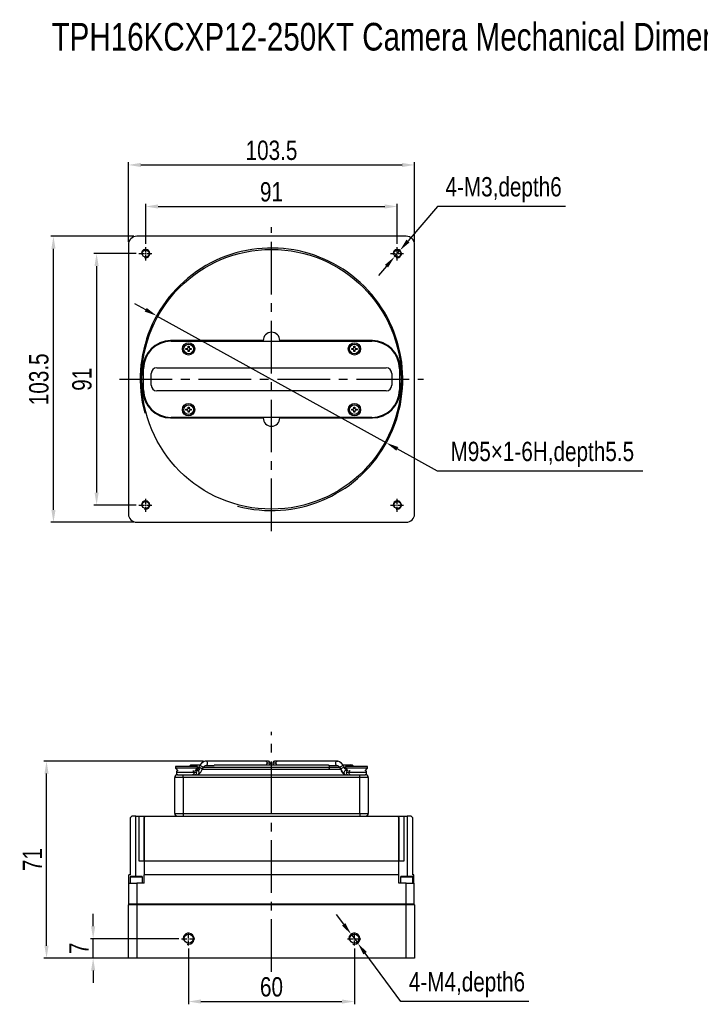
# Model space of a CAD drawing. Header units: millimetres. Extents: x 0 to 15016, y 0 to 1665.
# Tile 1 of 9: x 14452 to 14699, y 1309 to 1665. Entities that reach past the tile are written whole.
import ezdxf

# ---------------------------------------------------------------- set-up
doc = ezdxf.new("R2010")
doc.units = ezdxf.units.MM
doc.linetypes.add('CENTER', pattern=[50.8, 31.75, -6.35, 6.35, -6.35])
doc.linetypes.add('CENTER2', pattern=[28.575, 19.05, -3.175, 3.175, -3.175])
for name, color, linetype, lineweight in [('粗实线', 7, 'Continuous', 50), ('细实线', 3, 'Continuous', 25), ('细点画线', 1, 'CENTER2', 25)]:
    doc.layers.add(name, color=color, linetype=linetype, lineweight=lineweight)
doc.styles.add('iTek', font='txt', dxfattribs={"width": 0.8, "height": 7})
doc.dimstyles.new('iTek', dxfattribs={"dimscale": 0, "dimtxt": 7, "dimasz": 4.5, "dimexe": 1, "dimexo": 1, "dimgap": 1.5, "dimtad": 1, "dimtoh": 1, "dimdsep": 46, "dimtxsty": 'iTek', "dimcen": 4, "dimclrd": 256, "dimclre": 256, "dimclrt": 256, "dimazin": 2, "dimtfac": 1, "dimtmove": 0, "dimatfit": 3, "dimfxl": 1, "dimlwd": -1, "dimlwe": -1, "dimarcsym": 0})

# ---------------------------------------------------------------- blocks, each defined once
blk = doc.blocks.new('*D56')
at = {"layer": 'Defpoints', "color": 0}
for p in [(14589, 1597.4), (14498, 1582.86), (14589, 1582.86)]:
    blk.add_point(p, dxfattribs=at)
at = {"layer": '细实线'}
for p, q in [((14498, 1583.86), (14498, 1598.4)), ((14502.5, 1597.4), (14584.5, 1597.4)), ((14589, 1583.86), (14589, 1598.4))]:
    blk.add_line(p, q, dxfattribs=at)
for points in [[(14502.5, 1598.15), (14502.5, 1596.65), (14498, 1597.4)], [(14584.5, 1598.15), (14584.5, 1596.65), (14589, 1597.4)]]:
    blk.add_solid(points, dxfattribs=at)
at = {"layer": '细实线', "insert": (14543.5, 1602.67), "char_height": 7, "attachment_point": 5, "style": 'iTek'}
blk.add_mtext('91', dxfattribs=at)
blk = doc.blocks.new('*D57')
at = {"layer": 'Defpoints', "color": 0}
for p in [(14595.25, 1612.44), (14491.75, 1583.61), (14595.25, 1583.61)]:
    blk.add_point(p, dxfattribs=at)
at = {"layer": '细实线'}
for p, q in [((14491.75, 1584.61), (14491.75, 1613.44)), ((14496.25, 1612.44), (14590.75, 1612.44)), ((14595.25, 1584.61), (14595.25, 1613.44))]:
    blk.add_line(p, q, dxfattribs=at)
for points in [[(14496.25, 1613.19), (14496.25, 1611.69), (14491.75, 1612.44)], [(14590.75, 1613.19), (14590.75, 1611.69), (14595.25, 1612.44)]]:
    blk.add_solid(points, dxfattribs=at)
at = {"layer": '细实线', "insert": (14543.5, 1617.7), "char_height": 7, "attachment_point": 5, "style": 'iTek'}
blk.add_mtext('103.5', dxfattribs=at)
blk = doc.blocks.new('*D58')
at = {"layer": 'Defpoints', "color": 0}
for p in [(14495.5, 1580.36), (14480.23, 1489.36), (14495.5, 1489.36)]:
    blk.add_point(p, dxfattribs=at)
at = {"layer": '细实线'}
for p, q in [((14494.5, 1580.36), (14479.23, 1580.36)), ((14480.23, 1575.86), (14480.23, 1493.86)), ((14494.5, 1489.36), (14479.23, 1489.36))]:
    blk.add_line(p, q, dxfattribs=at)
for points in [[(14479.48, 1575.86), (14480.98, 1575.86), (14480.23, 1580.36)], [(14479.48, 1493.86), (14480.98, 1493.86), (14480.23, 1489.36)]]:
    blk.add_solid(points, dxfattribs=at)
at = {"layer": '细实线', "insert": (14474.96, 1534.86), "char_height": 7, "attachment_point": 5, "rotation": 90, "style": 'iTek'}
blk.add_mtext('91', dxfattribs=at)
blk = doc.blocks.new('*D59')
at = {"layer": 'Defpoints', "color": 0}
for p in [(14464.62, 1586.61), (14494.75, 1586.61), (14494.75, 1483.11)]:
    blk.add_point(p, dxfattribs=at)
at = {"layer": '细实线'}
for p, q in [((14493.75, 1586.61), (14463.62, 1586.61)), ((14464.62, 1487.61), (14464.62, 1582.11)), ((14493.75, 1483.11), (14463.62, 1483.11))]:
    blk.add_line(p, q, dxfattribs=at)
for points in [[(14463.87, 1582.11), (14465.37, 1582.11), (14464.62, 1586.61)], [(14463.87, 1487.61), (14465.37, 1487.61), (14464.62, 1483.11)]]:
    blk.add_solid(points, dxfattribs=at)
at = {"layer": '细实线', "insert": (14459.36, 1534.86), "char_height": 7, "attachment_point": 5, "rotation": 90, "style": 'iTek'}
blk.add_mtext('103.5', dxfattribs=at)
blk = doc.blocks.new('*D60')
at = {"layer": 'Defpoints', "color": 0}
for p in [(14588.03, 1579.22), (14589.98, 1581.5)]:
    blk.add_point(p, dxfattribs=at)
at = {"layer": '细实线'}
for p, q in [((14603.59, 1597.4), (14592.9, 1584.92)), ((14649.86, 1597.4), (14603.59, 1597.4)), ((14588.03, 1579.22), (14589.98, 1581.5)), ((14585.1, 1575.81), (14582.17, 1572.39))]:
    blk.add_line(p, q, dxfattribs=at)
for points in [[(14592.33, 1585.41), (14593.47, 1584.43), (14589.98, 1581.5)], [(14584.53, 1576.29), (14585.67, 1575.32), (14588.03, 1579.22)]]:
    blk.add_solid(points, dxfattribs=at)
at = {"layer": '细实线', "insert": (14627.47, 1603.49), "char_height": 7, "attachment_point": 5, "style": 'iTek'}
blk.add_mtext('4-M3,depth6', dxfattribs=at)
blk = doc.blocks.new('*D61')
at = {"layer": 'Defpoints', "color": 0}
for p in [(14501.94, 1557.86), (14585.06, 1511.87)]:
    blk.add_point(p, dxfattribs=at)
at = {"layer": '细实线'}
for p, q in [((14498, 1560.04), (14494.07, 1562.22)), ((14501.94, 1557.86), (14585.06, 1511.87)), ((14603.59, 1501.62), (14589, 1509.69)), ((14677.86, 1501.62), (14603.59, 1501.62))]:
    blk.add_line(p, q, dxfattribs=at)
for points in [[(14498.37, 1560.7), (14497.64, 1559.38), (14501.94, 1557.86)], [(14589.36, 1510.34), (14588.64, 1509.03), (14585.06, 1511.87)]]:
    blk.add_solid(points, dxfattribs=at)
at = {"layer": '细实线', "insert": (14641.48, 1507.71), "char_height": 7, "attachment_point": 5, "style": 'iTek'}
blk.add_mtext('M95×1-6H,depth5.5', dxfattribs=at)
blk = doc.blocks.new('*D66')
at = {"layer": 'Defpoints', "color": 0}
for p in [(14513.5, 1329.89), (14573.5, 1329.89), (14573.5, 1309.67)]:
    blk.add_point(p, dxfattribs=at)
at = {"layer": '细实线'}
for p, q in [((14513.5, 1328.89), (14513.5, 1308.67)), ((14573.5, 1328.89), (14573.5, 1308.67)), ((14518, 1309.67), (14569, 1309.67))]:
    blk.add_line(p, q, dxfattribs=at)
for points in [[(14518, 1310.42), (14518, 1308.92), (14513.5, 1309.67)], [(14569, 1310.42), (14569, 1308.92), (14573.5, 1309.67)]]:
    blk.add_solid(points, dxfattribs=at)
at = {"layer": '细实线', "insert": (14543.5, 1314.94), "char_height": 7, "attachment_point": 5, "style": 'iTek'}
blk.add_mtext('60', dxfattribs=at)
blk = doc.blocks.new('*D67')
at = {"layer": 'Defpoints', "color": 0}
for p in [(14478.98, 1332.39), (14511, 1332.39), (14494, 1325.39)]:
    blk.add_point(p, dxfattribs=at)
at = {"layer": '细实线'}
for p, q in [((14478.98, 1336.89), (14478.98, 1341.39)), ((14510, 1332.39), (14477.98, 1332.39)), ((14478.98, 1325.39), (14478.98, 1332.39)), ((14493, 1325.39), (14477.98, 1325.39)), ((14478.98, 1320.89), (14478.98, 1316.39))]:
    blk.add_line(p, q, dxfattribs=at)
for points in [[(14478.23, 1336.89), (14479.73, 1336.89), (14478.98, 1332.39)], [(14478.23, 1320.89), (14479.73, 1320.89), (14478.98, 1325.39)]]:
    blk.add_solid(points, dxfattribs=at)
at = {"layer": '细实线', "insert": (14473.86, 1328.89), "char_height": 7, "attachment_point": 5, "rotation": 90, "style": 'iTek'}
blk.add_mtext('7', dxfattribs=at)
blk = doc.blocks.new('*D65')
at = {"layer": 'Defpoints', "color": 0}
for p in [(14462.12, 1396.65), (14519.86, 1396.65), (14494, 1325.39)]:
    blk.add_point(p, dxfattribs=at)
at = {"layer": '细实线'}
for p, q in [((14518.86, 1396.65), (14461.12, 1396.65)), ((14462.12, 1329.89), (14462.12, 1392.15)), ((14493, 1325.39), (14461.12, 1325.39))]:
    blk.add_line(p, q, dxfattribs=at)
for points in [[(14461.37, 1392.15), (14462.87, 1392.15), (14462.12, 1396.65)], [(14461.37, 1329.89), (14462.87, 1329.89), (14462.12, 1325.39)]]:
    blk.add_solid(points, dxfattribs=at)
at = {"layer": '细实线', "insert": (14457.01, 1361.02), "char_height": 7, "attachment_point": 5, "rotation": 90, "style": 'iTek'}
blk.add_mtext('71', dxfattribs=at)
blk = doc.blocks.new('*D68')
at = {"layer": 'Defpoints', "color": 0}
for p in [(14572.31, 1334), (14574.69, 1330.78)]:
    blk.add_point(p, dxfattribs=at)
at = {"layer": '细实线'}
for p, q in [((14569.64, 1337.62), (14566.96, 1341.23)), ((14572.31, 1334), (14574.69, 1330.78)), ((14590.32, 1309.67), (14577.37, 1327.17)), ((14636.59, 1309.67), (14590.32, 1309.67))]:
    blk.add_line(p, q, dxfattribs=at)
for points in [[(14570.24, 1338.06), (14569.03, 1337.17), (14572.31, 1334)], [(14577.97, 1327.61), (14576.77, 1326.72), (14574.69, 1330.78)]]:
    blk.add_solid(points, dxfattribs=at)
at = {"layer": '细实线', "insert": (14614.21, 1315.76), "char_height": 7, "attachment_point": 5, "style": 'iTek'}
blk.add_mtext('4-M4,depth6', dxfattribs=at)

msp = doc.modelspace()

# ---------------------------------------------------------------- linework, layer by layer
at = {"layer": '粗实线', "lineweight": 30}
for p, q in [((14592.253, 1586.614), (14494.753, 1586.614)), ((14491.753, 1583.614), (14491.753, 1486.114)), ((14595.253, 1486.114), (14595.253, 1583.614)), ((14540.503, 1548.864), (14507.003, 1548.864)), ((14507.203, 1548.664), (14579.803, 1548.664)), ((14513.313, 1546.814), (14513.693, 1546.814)), ((14513.313, 1546.354), (14513.313, 1546.814)), ((14513.693, 1546.814), (14513.693, 1546.354)), ((14580.003, 1548.864), (14546.503, 1548.864)), ((14573.313, 1546.814), (14573.693, 1546.814)), ((14573.313, 1546.354), (14573.313, 1546.814)), ((14573.693, 1546.814), (14573.693, 1546.354)), ((14512.553, 1545.674), (14512.553, 1546.054)), ((14512.553, 1546.054), (14513.013, 1546.054)), ((14513.013, 1545.674), (14512.553, 1545.674)), ((14512.899, 1545.674), (14512.899, 1546.054)), ((14513.313, 1546.468), (14513.693, 1546.468)), ((14513.313, 1544.914), (14513.313, 1545.374)), ((14513.693, 1545.261), (14513.313, 1545.261)), ((14513.693, 1544.914), (14513.313, 1544.914)), ((14513.693, 1545.374), (14513.693, 1544.914)), ((14513.993, 1546.054), (14514.453, 1546.054)), ((14514.453, 1545.674), (14513.993, 1545.674)), ((14514.106, 1546.054), (14514.106, 1545.674)), ((14514.453, 1546.054), (14514.453, 1545.674)), ((14572.553, 1545.674), (14572.553, 1546.054)), ((14572.553, 1546.054), (14573.013, 1546.054)), ((14573.013, 1545.674), (14572.553, 1545.674)), ((14572.899, 1545.674), (14572.899, 1546.054)), ((14573.313, 1546.468), (14573.693, 1546.468)), ((14573.313, 1544.914), (14573.313, 1545.374)), ((14573.693, 1545.261), (14573.313, 1545.261)), ((14573.693, 1544.914), (14573.313, 1544.914)), ((14573.693, 1545.374), (14573.693, 1544.914)), ((14573.993, 1546.054), (14574.453, 1546.054)), ((14574.453, 1545.674), (14573.993, 1545.674)), ((14574.106, 1546.054), (14574.106, 1545.674)), ((14574.453, 1546.054), (14574.453, 1545.674)), ((14497.003, 1538.864), (14497.003, 1530.864)), ((14497.203, 1531.064), (14497.203, 1538.664)), ((14500.003, 1532.714), (14500.003, 1537.014)), ((14502.003, 1539.014), (14585.003, 1539.014)), ((14587.003, 1537.014), (14587.003, 1532.714)), ((14589.803, 1538.664), (14589.803, 1531.064)), ((14590.003, 1530.864), (14590.003, 1538.864)), ((14585.003, 1530.714), (14502.003, 1530.714)), ((14512.553, 1523.674), (14512.553, 1524.054)), ((14512.553, 1524.054), (14513.013, 1524.054)), ((14513.013, 1523.674), (14512.553, 1523.674)), ((14512.899, 1523.674), (14512.899, 1524.054)), ((14513.313, 1524.814), (14513.693, 1524.814)), ((14513.313, 1524.354), (14513.313, 1524.814)), ((14513.313, 1524.468), (14513.693, 1524.468)), ((14513.313, 1522.914), (14513.313, 1523.374)), ((14513.693, 1523.261), (14513.313, 1523.261)), ((14513.693, 1522.914), (14513.313, 1522.914)), ((14513.693, 1524.814), (14513.693, 1524.354)), ((14513.693, 1523.374), (14513.693, 1522.914)), ((14513.993, 1524.054), (14514.453, 1524.054)), ((14514.453, 1523.674), (14513.993, 1523.674)), ((14514.106, 1524.054), (14514.106, 1523.674)), ((14514.453, 1524.054), (14514.453, 1523.674)), ((14572.553, 1523.674), (14572.553, 1524.054)), ((14572.553, 1524.054), (14573.013, 1524.054)), ((14573.013, 1523.674), (14572.553, 1523.674)), ((14572.899, 1523.674), (14572.899, 1524.054)), ((14573.313, 1524.814), (14573.693, 1524.814)), ((14573.313, 1524.354), (14573.313, 1524.814)), ((14573.313, 1524.468), (14573.693, 1524.468)), ((14573.313, 1522.914), (14573.313, 1523.374)), ((14573.693, 1523.261), (14573.313, 1523.261)), ((14573.693, 1522.914), (14573.313, 1522.914)), ((14573.693, 1524.814), (14573.693, 1524.354)), ((14573.693, 1523.374), (14573.693, 1522.914)), ((14573.993, 1524.054), (14574.453, 1524.054)), ((14574.453, 1523.674), (14573.993, 1523.674)), ((14574.106, 1524.054), (14574.106, 1523.674)), ((14574.453, 1524.054), (14574.453, 1523.674)), ((14507.003, 1520.864), (14540.503, 1520.864)), ((14579.803, 1521.064), (14507.203, 1521.064)), ((14546.503, 1520.864), (14580.003, 1520.864)), ((14494.753, 1483.114), (14592.253, 1483.114)), ((14508.733, 1394.752), (14508.733, 1394.072)), ((14516.773, 1394.752), (14508.733, 1394.752)), ((14508.733, 1394.072), (14509.602, 1393.203)), ((14516.773, 1394.072), (14508.733, 1394.072)), ((14517.58, 1395.252), (14514.503, 1395.252)), ((14515.952, 1393.251), (14516.773, 1394.072)), ((14516.453, 1393.752), (14516.792, 1393.752)), ((14516.773, 1394.072), (14516.773, 1394.752)), ((14516.773, 1394.502), (14517.233, 1394.502)), ((14517.448, 1394.94), (14517.119, 1394.268)), ((14518.322, 1393.348), (14518.454, 1393.589)), ((14518.466, 1393.609), (14518.454, 1393.589)), ((14518.466, 1393.609), (14518.795, 1394.28)), ((14518.536, 1393.752), (14564.009, 1393.752)), ((14518.895, 1394.502), (14564.539, 1394.502)), ((14541.381, 1396.652), (14519.865, 1396.652)), ((14519.865, 1395.152), (14522.732, 1395.152)), ((14563.75, 1395.252), (14523.262, 1395.252)), ((14543.01, 1395.902), (14541.912, 1395.902)), ((14545.094, 1395.902), (14543.995, 1395.902)), ((14567.14, 1396.652), (14545.624, 1396.652)), ((14564.009, 1393.752), (14568.469, 1393.752)), ((14564.273, 1395.152), (14567.14, 1395.152)), ((14564.539, 1394.502), (14568.101, 1394.502)), ((14567.037, 1395.166), (14567.14, 1395.152)), ((14567.14, 1396.652), (14567.042, 1396.639)), ((14567.451, 1396.626), (14567.042, 1396.639)), ((14568.21, 1394.28), (14568.539, 1393.609)), ((14568.527, 1393.651), (14568.93, 1392.995)), ((14568.539, 1393.609), (14568.551, 1393.589)), ((14569.887, 1394.268), (14569.558, 1394.94)), ((14569.772, 1394.502), (14570.233, 1394.502)), ((14569.887, 1394.268), (14569.875, 1394.288)), ((14569.894, 1394.25), (14569.887, 1394.268)), ((14570.102, 1393.932), (14569.899, 1394.227)), ((14570.205, 1393.832), (14570.102, 1393.932)), ((14570.233, 1394.752), (14570.233, 1394.072)), ((14578.273, 1394.752), (14570.233, 1394.752)), ((14570.233, 1394.072), (14571.053, 1393.251)), ((14578.273, 1394.072), (14570.233, 1394.072)), ((14570.268, 1393.752), (14570.553, 1393.752)), ((14577.403, 1393.203), (14578.273, 1394.072)), ((14578.273, 1394.072), (14578.273, 1394.752)), ((14511.503, 1390.752), (14508.503, 1390.752)), ((14508.503, 1377.752), (14508.503, 1390.752)), ((14515.497, 1392.502), (14509.096, 1392.502)), ((14509.503, 1391.752), (14511.503, 1391.752)), ((14511.503, 1390.752), (14511.503, 1391.752)), ((14511.503, 1391.752), (14575.503, 1391.752)), ((14575.503, 1390.752), (14511.503, 1390.752)), ((14511.503, 1390.752), (14511.503, 1377.752)), ((14516.636, 1393.252), (14515.953, 1393.252)), ((14516.636, 1393.252), (14516.873, 1393.21)), ((14570.357, 1391.752), (14570.402, 1391.753)), ((14571.053, 1393.252), (14570.434, 1393.252)), ((14577.909, 1392.502), (14571.508, 1392.502)), ((14575.503, 1390.752), (14575.503, 1391.752)), ((14575.503, 1391.752), (14577.503, 1391.752)), ((14578.503, 1390.752), (14575.503, 1390.752)), ((14575.503, 1377.752), (14575.503, 1390.752)), ((14578.503, 1390.752), (14578.503, 1377.752)), ((14492.953, 1376.752), (14492.453, 1376.252)), ((14492.453, 1355.552), (14492.453, 1376.252)), ((14494.453, 1376.752), (14492.953, 1376.752)), ((14494.453, 1376.752), (14495.53, 1376.752)), ((14494.453, 1355.052), (14494.453, 1376.752)), ((14495.53, 1376.752), (14495.53, 1360.552)), ((14495.53, 1376.752), (14497.94, 1376.752)), ((14497.438, 1376.252), (14497.94, 1376.752)), ((14497.438, 1360.552), (14497.438, 1376.252)), ((14497.453, 1376.252), (14497.438, 1376.252)), ((14497.953, 1376.752), (14497.453, 1376.252)), ((14497.453, 1376.252), (14497.453, 1360.552)), ((14497.94, 1376.752), (14497.953, 1376.752)), ((14497.953, 1376.752), (14589.053, 1376.752)), ((14508.503, 1377.752), (14511.503, 1377.752)), ((14511.503, 1377.752), (14575.503, 1377.752)), ((14511.503, 1377.752), (14511.503, 1376.752)), ((14575.503, 1377.752), (14578.503, 1377.752)), ((14575.503, 1377.752), (14575.503, 1376.752)), ((14589.553, 1376.252), (14589.053, 1376.752)), ((14589.053, 1376.752), (14589.065, 1376.752)), ((14589.065, 1376.752), (14589.568, 1376.252)), ((14589.065, 1376.752), (14591.476, 1376.752)), ((14589.553, 1360.552), (14589.553, 1376.252)), ((14589.568, 1376.252), (14589.553, 1376.252)), ((14589.568, 1376.252), (14589.568, 1360.552)), ((14591.476, 1360.552), (14591.476, 1376.752)), ((14591.476, 1376.752), (14592.553, 1376.752)), ((14594.053, 1376.752), (14592.553, 1376.752)), ((14592.553, 1376.752), (14592.553, 1355.052)), ((14594.553, 1376.252), (14594.053, 1376.752)), ((14594.553, 1376.252), (14594.553, 1355.552)), ((14495.53, 1360.552), (14497.438, 1360.552)), ((14497.453, 1360.552), (14589.553, 1360.552)), ((14497.453, 1360.552), (14497.453, 1355.552)), ((14589.553, 1355.552), (14589.553, 1360.552)), ((14589.568, 1360.552), (14591.476, 1360.552)), ((14492.453, 1355.552), (14491.953, 1355.552)), ((14491.953, 1352.552), (14491.953, 1355.552)), ((14492.353, 1354.739), (14492.353, 1352.552)), ((14496.853, 1354.739), (14492.353, 1354.739)), ((14492.665, 1355.052), (14496.54, 1355.052)), ((14496.853, 1352.552), (14496.853, 1354.739)), ((14589.553, 1355.552), (14497.453, 1355.552)), ((14497.453, 1352.552), (14497.453, 1355.552)), ((14589.553, 1352.552), (14589.553, 1355.552)), ((14590.153, 1354.739), (14590.153, 1352.552)), ((14594.653, 1354.739), (14590.153, 1354.739)), ((14590.465, 1355.052), (14594.34, 1355.052)), ((14595.053, 1355.552), (14594.553, 1355.552)), ((14594.653, 1352.552), (14594.653, 1354.739)), ((14595.053, 1352.552), (14595.053, 1355.552)), ((14491.953, 1344.892), (14491.953, 1352.552)), ((14491.953, 1352.552), (14494.753, 1352.552)), ((14494.753, 1352.552), (14494.753, 1344.892)), ((14497.453, 1352.552), (14494.753, 1352.552)), ((14592.253, 1352.552), (14589.553, 1352.552)), ((14592.253, 1344.892), (14592.253, 1352.552)), ((14592.253, 1352.552), (14595.053, 1352.552)), ((14595.053, 1352.552), (14595.053, 1344.892)), ((14491.953, 1344.892), (14491.753, 1344.692)), ((14494.753, 1344.692), (14491.753, 1344.692)), ((14491.753, 1325.392), (14491.753, 1344.692)), ((14494.753, 1344.892), (14491.953, 1344.892)), ((14592.253, 1344.892), (14494.753, 1344.892)), ((14494.753, 1344.892), (14494.753, 1344.692)), ((14494.753, 1344.692), (14494.753, 1325.392)), ((14592.253, 1344.692), (14494.753, 1344.692)), ((14595.053, 1344.892), (14592.253, 1344.892)), ((14592.253, 1344.692), (14592.253, 1344.892)), ((14592.253, 1325.392), (14592.253, 1344.692)), ((14595.253, 1344.692), (14592.253, 1344.692)), ((14595.253, 1344.692), (14595.053, 1344.892)), ((14595.253, 1344.692), (14595.253, 1325.392)), ((14494.753, 1325.392), (14491.753, 1325.392)), ((14592.253, 1325.392), (14494.753, 1325.392)), ((14595.253, 1325.392), (14592.253, 1325.392))]:
    msp.add_line(p, q, dxfattribs=at)
at = {"layer": '粗实线', "lineweight": 30, "flags": 128}
for points in [[(14517.74, 1394.288), (14517.482, 1394.355), (14517.271, 1394.359), (14517.14, 1394.299), (14517.121, 1394.273)], [(14517.448, 1394.94), (14517.515, 1395.005), (14517.685, 1395.037)], [(14517.685, 1395.037), (14517.921, 1395.005), (14518.188, 1394.912), (14518.444, 1394.774), (14518.651, 1394.61), (14518.778, 1394.447), (14518.804, 1394.308), (14518.795, 1394.28)], [(14518.466, 1393.609), (14518.477, 1393.693), (14518.405, 1393.846), (14518.239, 1394.012), (14518.006, 1394.168), (14517.74, 1394.288)], [(14519.865, 1396.652), (14519.546, 1396.625), (14519.492, 1396.614)], [(14519.865, 1395.152), (14520.068, 1395.209), (14520.24, 1395.371), (14520.355, 1395.615), (14520.395, 1395.902), (14520.355, 1396.189), (14520.24, 1396.432), (14520.068, 1396.595), (14519.865, 1396.652)], [(14567.042, 1396.639), (14566.937, 1396.595), (14566.765, 1396.432), (14566.65, 1396.189), (14566.61, 1395.902), (14566.65, 1395.615), (14566.765, 1395.371), (14566.937, 1395.209), (14567.037, 1395.166)], [(14567.14, 1396.652), (14567.459, 1396.625), (14567.642, 1396.584)], [(14567.393, 1396.635), (14567.459, 1396.625), (14567.514, 1396.614)], [(14568.21, 1394.28), (14568.201, 1394.308), (14568.227, 1394.447), (14568.354, 1394.61), (14568.561, 1394.774), (14568.817, 1394.912), (14569.084, 1395.005), (14569.32, 1395.037)], [(14569.875, 1394.288), (14569.754, 1394.355), (14569.551, 1394.359), (14569.297, 1394.299), (14569.03, 1394.184), (14568.79, 1394.032), (14568.616, 1393.865), (14568.532, 1393.71), (14568.539, 1393.609)], [(14569.32, 1395.037), (14569.49, 1395.005), (14569.558, 1394.94)], [(14569.875, 1394.288), (14570.011, 1394.054), (14570.09, 1393.947)]]:
    msp.add_lwpolyline(points, dxfattribs=at)
at = {"layer": '粗实线', "lineweight": 30}
for centre, radius in [((14543.503, 1534.864), 47), ((14498.003, 1580.364), 1.25), ((14589.003, 1580.364), 1.25), ((14513.503, 1545.864), 2.25), ((14513.503, 1545.864), 1.75), ((14573.503, 1545.864), 2.25), ((14573.503, 1545.864), 1.75), ((14513.503, 1523.864), 2.25), ((14513.503, 1523.864), 1.75), ((14573.503, 1523.864), 2.25), ((14573.503, 1523.864), 1.75), ((14498.003, 1489.364), 1.25), ((14589.003, 1489.364), 1.25), ((14513.503, 1332.392), 1.65), ((14573.503, 1332.392), 1.65)]:
    msp.add_circle(centre, radius, dxfattribs=at)
for centre, radius, start, end in [((14494.753, 1583.614), 3, 90, 180), ((14592.253, 1583.614), 3, 0, 90), ((14543.503, 1548.864), 3, 0, 180), ((14507.003, 1538.864), 10, 90, 180), ((14507.203, 1538.664), 10, 90, 180), ((14579.803, 1538.664), 10, 0, 90), ((14580.003, 1538.864), 10, 0, 90), ((14513.013, 1546.354), 0.3, 270, 0), ((14513.013, 1545.374), 0.3, 0, 90), ((14513.993, 1546.354), 0.3, 180, 270), ((14513.993, 1545.374), 0.3, 90, 180), ((14573.013, 1546.354), 0.3, 270, 0), ((14573.013, 1545.374), 0.3, 0, 90), ((14573.993, 1546.354), 0.3, 180, 270), ((14573.993, 1545.374), 0.3, 90, 180), ((14502.003, 1537.014), 2, 90, 180), ((14585.003, 1537.014), 2, 0, 90), ((14502.003, 1532.714), 2, 180, 270), ((14585.003, 1532.714), 2, 270, 0), ((14507.003, 1530.864), 10, 180, 270), ((14507.203, 1531.064), 10, 180, 270), ((14579.803, 1531.064), 10, 270, 0), ((14580.003, 1530.864), 10, 270, 0), ((14513.013, 1524.354), 0.3, 270, 0), ((14513.013, 1523.374), 0.3, 0, 90), ((14513.993, 1524.354), 0.3, 180, 270), ((14513.993, 1523.374), 0.3, 90, 180), ((14573.013, 1524.354), 0.3, 270, 0), ((14573.013, 1523.374), 0.3, 0, 90), ((14573.993, 1524.354), 0.3, 180, 270), ((14573.993, 1523.374), 0.3, 90, 180), ((14543.503, 1520.864), 3, 180, 0), ((14494.753, 1486.114), 3, 180, 270), ((14592.253, 1486.114), 3, 270, 0), ((14515.4, 1395.167), 1.947, 288.68527, 313.3657), ((14515.975, 1394.821), 1.844, 299.15382, 343.1988), ((14520.228, 1393.948), 2.766, 105.43832, 156.81032), ((14541.249, 1395.996), 0.67, 351.95059, 78.57836), ((14541.083, 1395.861), 0.829, 312.72003, 2.80519), ((14545.756, 1395.996), 0.67, 101.42164, 188.04941), ((14545.922, 1395.861), 0.829, 177.19481, 227.27997), ((14566.777, 1393.948), 2.766, 23.18968, 74.56168), ((14571.374, 1394.974), 3.144, 206.1285, 238.68785), ((14509.503, 1390.752), 1, 90, 180), ((14515.73, 1392.489), 0.738, 271.47644, 0.96996), ((14515.727, 1392.513), 0.741, 359.139, 79.53824), ((14516.614, 1392.504), 0.753, 271.70287, 69.83198), ((14570.447, 1392.514), 0.738, 91.01003, 180.97605), ((14570.447, 1392.489), 0.738, 179.02423, 268.98998), ((14571.278, 1392.513), 0.741, 100.46176, 180.861), ((14571.27, 1392.485), 0.733, 178.69463, 269.33945), ((14577.503, 1390.752), 1, 0, 90), ((14509.503, 1377.752), 1, 180, 270), ((14577.503, 1377.752), 1, 270, 0), ((14492.665, 1354.739), 0.312, 90, 180), ((14496.54, 1354.739), 0.312, 0, 90), ((14590.465, 1354.739), 0.313, 90, 180), ((14594.34, 1354.739), 0.312, 0, 90)]:
    msp.add_arc(centre, radius, start, end, dxfattribs=at)
for points, knots in [([(14514.503, 1395.252), (14514.404, 1395.24), (14514.196, 1395.215), (14513.931, 1395.029), (14513.844, 1394.841), (14513.802, 1394.752)], [0, 0, 0, 0, 0.3252506, 0.6810907, 1, 1, 1, 1]), ([(14516.718, 1393.752), (14516.682, 1393.715), (14516.548, 1393.579), (14516.326, 1393.448), (14516.131, 1393.39), (14516.074, 1393.373)], [0, 0, 0, 0, 0.2074639, 0.7707364, 1, 1, 1, 1]), ([(14517.118, 1394.268), (14517.01, 1394.06), (14516.805, 1393.664), (14516.573, 1393.34), (14516.55, 1393.285), (14516.539, 1393.261)], [0, 0, 0, 0, 0.3783781, 0.7180583, 1, 1, 1, 1]), ([(14516.648, 1391.752), (14516.783, 1391.772), (14517.089, 1391.817), (14517.515, 1392.147), (14517.994, 1392.719), (14518.304, 1393.303), (14518.466, 1393.609)], [0, 0, 0, 0, 0.1843325, 0.4181043, 0.6950474, 1, 1, 1, 1]), ([(14519.554, 1396.626), (14519.311, 1396.568), (14518.84, 1396.457), (14518.239, 1396.034), (14517.769, 1395.525), (14517.551, 1395.127), (14517.448, 1394.941)], [0, 0, 0, 0, 0.2818728, 0.5468739, 0.7874069, 1, 1, 1, 1]), ([(14518.794, 1394.28), (14518.936, 1394.508), (14519.163, 1394.874), (14519.59, 1395.135), (14519.836, 1395.155), (14519.963, 1395.165)], [0, 0, 0, 0, 0.4439356, 0.7124739, 1, 1, 1, 1]), ([(14523.263, 1395.251), (14523.26, 1395.251), (14523.231, 1395.254), (14523.152, 1395.241), (14523.036, 1395.213), (14522.915, 1395.179), (14522.811, 1395.156), (14522.756, 1395.153), (14522.732, 1395.152)], [0, 0, 0, 0, 0.0249372, 0.2309718, 0.4385844, 0.6419262, 0.8419387, 1, 1, 1, 1]), ([(14542.26, 1396.652), (14542.248, 1396.652), (14542.223, 1396.652), (14542.032, 1396.652), (14541.756, 1396.652), (14541.504, 1396.652), (14541.381, 1396.652)], [0, 0, 0, 0, 0.2627181, 0.519977, 0.7669676, 1, 1, 1, 1]), ([(14543.01, 1395.902), (14543, 1395.998), (14542.984, 1396.145), (14542.888, 1396.321), (14542.79, 1396.44), (14542.669, 1396.536), (14542.496, 1396.627), (14542.353, 1396.642), (14542.26, 1396.652)], [0, 0, 0, 0, 0.2433506, 0.3733845, 0.5054039, 0.6366342, 0.7643943, 1, 1, 1, 1]), ([(14542.628, 1395.252), (14542.641, 1395.258), (14542.699, 1395.286), (14542.789, 1395.365), (14542.888, 1395.482), (14542.984, 1395.659), (14543, 1395.806), (14543.01, 1395.902)], [0, 0, 0, 0, 0.053109, 0.2482921, 0.4446488, 0.6380523, 1, 1, 1, 1]), ([(14544.745, 1396.652), (14544.652, 1396.642), (14544.509, 1396.627), (14544.336, 1396.536), (14544.215, 1396.44), (14544.117, 1396.321), (14544.021, 1396.145), (14544.006, 1395.998), (14543.995, 1395.902)], [0, 0, 0, 0, 0.2356057, 0.3633658, 0.4945961, 0.6266155, 0.7566494, 1, 1, 1, 1]), ([(14543.995, 1395.902), (14544.006, 1395.806), (14544.022, 1395.659), (14544.117, 1395.482), (14544.216, 1395.365), (14544.306, 1395.286), (14544.365, 1395.258), (14544.377, 1395.252)], [0, 0, 0, 0, 0.3619477, 0.5553512, 0.7517079, 0.946891, 1, 1, 1, 1]), ([(14545.624, 1396.652), (14545.501, 1396.652), (14545.249, 1396.652), (14544.973, 1396.652), (14544.782, 1396.652), (14544.757, 1396.652), (14544.745, 1396.652)], [0, 0, 0, 0, 0.2330324, 0.480023, 0.7372819, 1, 1, 1, 1]), ([(14564.273, 1395.152), (14564.242, 1395.154), (14564.178, 1395.158), (14564.061, 1395.187), (14563.942, 1395.22), (14563.829, 1395.246), (14563.743, 1395.256), (14563.709, 1395.248), (14563.697, 1395.245)], [0, 0, 0, 0, 0.1813632, 0.3628092, 0.5419829, 0.7201457, 0.9018449, 1, 1, 1, 1]), ([(14563.993, 1393.756), (14563.998, 1393.755), (14564.072, 1393.732), (14564.228, 1393.803), (14564.405, 1393.972), (14564.519, 1394.23), (14564.532, 1394.413), (14564.539, 1394.502)], [0, 0, 0, 0, 0.0188792, 0.2678616, 0.5402642, 0.7780794, 1, 1, 1, 1]), ([(14564.539, 1394.502), (14564.532, 1394.59), (14564.519, 1394.773), (14564.418, 1395.006), (14564.318, 1395.107), (14564.273, 1395.152)], [0, 0, 0, 0, 0.3384114, 0.7010647, 1, 1, 1, 1]), ([(14567.042, 1395.165), (14567.169, 1395.155), (14567.415, 1395.135), (14567.842, 1394.874), (14568.069, 1394.508), (14568.211, 1394.28)], [0, 0, 0, 0, 0.2875261, 0.5560644, 1, 1, 1, 1]), ([(14569.557, 1394.941), (14569.455, 1395.127), (14569.236, 1395.525), (14568.766, 1396.034), (14568.165, 1396.457), (14567.694, 1396.568), (14567.451, 1396.626)], [0, 0, 0, 0, 0.2125931, 0.45312612, 0.71812723, 1, 1, 1, 1]), ([(14568.539, 1393.609), (14568.683, 1393.335), (14568.967, 1392.794), (14569.425, 1392.212), (14569.88, 1391.832), (14570.204, 1391.777), (14570.357, 1391.752)], [0, 0, 0, 0, 0.27339248, 0.53773697, 0.7823969, 1, 1, 1, 1]), ([(14573.203, 1394.752), (14573.161, 1394.841), (14573.073, 1395.03), (14572.815, 1395.214), (14571.781, 1395.339), (14572.752, 1395.215), (14572.103, 1395.262), (14571.777, 1395.249), (14571.15, 1395.252), (14570.393, 1395.252), (14569.766, 1395.252), (14569.421, 1395.252), (14569.411, 1395.252)], [0, 0, 0, 0, 0.0201913, 0.0427208, 0.0633136, 0.2186568, 0.3740001, 0.5293434, 0.6846866, 0.8400299, 0.9953732, 1, 1, 1, 1]), ([(14570.931, 1393.373), (14570.874, 1393.39), (14570.679, 1393.448), (14570.426, 1393.602), (14570.267, 1393.767), (14570.205, 1393.832)], [0, 0, 0, 0, 0.198656, 0.6867262, 1, 1, 1, 1]), ([(14509.602, 1393.203), (14509.586, 1393.2), (14509.463, 1393.178), (14509.275, 1393.014), (14509.104, 1392.739), (14509.101, 1392.528), (14509.099, 1392.427)], [0, 0, 0, 0, 0.0484491, 0.3749905, 0.7015336, 1, 1, 1, 1]), ([(14509.099, 1392.577), (14509.101, 1392.476), (14509.105, 1392.266), (14509.273, 1391.984), (14509.537, 1391.788), (14509.746, 1391.763), (14509.846, 1391.752)], [0, 0, 0, 0, 0.2387697, 0.4999977, 0.7612288, 1, 1, 1, 1]), ([(14515.497, 1392.502), (14515.491, 1392.413), (14515.477, 1392.23), (14515.364, 1391.972), (14515.186, 1391.802), (14515.03, 1391.732), (14514.956, 1391.755), (14514.95, 1391.757)], [0, 0, 0, 0, 0.2214704, 0.4588034, 0.7306556, 0.9791311, 1, 1, 1, 1]), ([(14515.093, 1393.216), (14515.12, 1393.21), (14515.223, 1393.188), (14515.363, 1393.025), (14515.477, 1392.775), (14515.491, 1392.591), (14515.497, 1392.502)], [0, 0, 0, 0, 0.1169511, 0.4455011, 0.7323377, 1, 1, 1, 1]), ([(14516.468, 1392.502), (14516.346, 1392.502), (14516.127, 1392.502), (14515.69, 1392.502), (14515.497, 1392.502)], [0, 0, 0, 0, 0.5600008, 1, 1, 1, 1]), ([(14571.508, 1392.502), (14571.267, 1392.502), (14570.836, 1392.502), (14570.628, 1392.502), (14570.537, 1392.502)], [0, 0, 0, 0, 0.5599988, 1, 1, 1, 1]), ([(14571.912, 1393.216), (14571.885, 1393.21), (14571.782, 1393.188), (14571.642, 1393.025), (14571.528, 1392.775), (14571.514, 1392.591), (14571.508, 1392.502)], [0, 0, 0, 0, 0.1169511, 0.4455011, 0.7323377, 1, 1, 1, 1]), ([(14571.508, 1392.502), (14571.514, 1392.413), (14571.528, 1392.23), (14571.642, 1391.972), (14571.819, 1391.803), (14571.972, 1391.732), (14572.042, 1391.753), (14572.044, 1391.754)], [0, 0, 0, 0, 0.2244447, 0.4649651, 0.7404683, 0.9922808, 1, 1, 1, 1]), ([(14577.159, 1391.752), (14577.259, 1391.763), (14577.468, 1391.788), (14577.732, 1391.984), (14577.901, 1392.266), (14577.904, 1392.476), (14577.906, 1392.577)], [0, 0, 0, 0, 0.2387712, 0.5000023, 0.7612303, 1, 1, 1, 1]), ([(14577.906, 1392.427), (14577.904, 1392.528), (14577.901, 1392.739), (14577.73, 1393.014), (14577.542, 1393.178), (14577.419, 1393.2), (14577.403, 1393.203)], [0, 0, 0, 0, 0.2984664, 0.6250095, 0.9515509, 1, 1, 1, 1])]:
    msp.add_open_spline(points, degree=3, knots=knots, dxfattribs=at)
at = {"layer": '细实线'}
for centre, radius in [((14543.503, 1534.864), 47.5), ((14498.003, 1580.364), 1.5), ((14589.003, 1580.364), 1.5), ((14498.003, 1489.364), 1.5), ((14589.003, 1489.364), 1.5), ((14513.503, 1332.392), 2), ((14573.503, 1332.392), 2)]:
    msp.add_arc(centre, radius, 255, 195, dxfattribs=at)
at = {"layer": '细点画线'}
for p, q in [((14543.503, 1479.864), (14543.503, 1589.864)), ((14488.503, 1534.864), (14598.503, 1534.864)), ((14543.503, 1320.392), (14543.503, 1407.242))]:
    msp.add_line(p, q, dxfattribs=at)
at = {"layer": '细点画线', "ltscale": 0.1}
for p, q in [((14498.003, 1577.864), (14498.003, 1582.864)), ((14589.003, 1577.864), (14589.003, 1582.864)), ((14495.503, 1580.364), (14500.503, 1580.364)), ((14586.503, 1580.364), (14591.503, 1580.364)), ((14498.003, 1486.864), (14498.003, 1491.864)), ((14589.003, 1486.864), (14589.003, 1491.864)), ((14495.503, 1489.364), (14500.503, 1489.364)), ((14586.503, 1489.364), (14591.503, 1489.364)), ((14513.503, 1329.892), (14513.503, 1334.892)), ((14573.503, 1329.892), (14573.503, 1334.892)), ((14511.003, 1332.392), (14516.003, 1332.392)), ((14571.003, 1332.392), (14576.003, 1332.392))]:
    msp.add_line(p, q, dxfattribs=at)

# ---------------------------------------------------------------- texts
at = {"layer": '细实线', "color": 1, "linetype": 'CENTER', "insert": (14463.945, 1663.851), "char_height": 10, "width": 387.27601, "attachment_point": 1, "style": 'iTek'}
msp.add_mtext('{\\C0;TPH16KCXP12-250KT Camera Mechanical Dimensions(in mm)}', dxfattribs=at)

# ---------------------------------------------------------------- dimensions: what is measured, and where the dimension line sits
at = {"layer": '细实线'}
for base, p1, p2, picture, middle in [((14595.253, 1612.437), (14491.753, 1583.614), (14595.253, 1583.614), '*D57', (14543.503, 1612.437)), ((14589.003, 1597.399), (14498.003, 1582.864), (14589.003, 1582.864), '*D56', (14543.503, 1597.399))]:
    dim = msp.add_linear_dim(base=base, p1=p1, p2=p2, dimstyle='iTek', override={"dimscale": 1}, dxfattribs=at)
    dim.commit()
    dim.dimension.update_dxf_attribs({"geometry": picture, "text_midpoint": middle, "dimtype": 160})
for p1, p2, override, picture, middle in [((14588.027, 1579.225), (14589.978, 1581.504), {"dimscale": 1, "dimpost": '4-M<>,depth6'}, '*D60', (14627.471, 1597.399)), ((14501.941, 1557.861), (14585.064, 1511.867), {"dimscale": 1, "dimpost": 'M<>×1-6H,depth5.5'}, '*D61', (14641.475, 1501.618)), ((14572.313, 1333.999), (14574.693, 1330.784), {"dimscale": 1, "dimpost": '4-M<>,depth6'}, '*D68', (14614.208, 1309.669))]:
    dim = msp.add_diameter_dim_2p(p1=p1, p2=p2, dimstyle='iTek', override=override, dxfattribs=at)
    dim.commit()
    dim.dimension.update_dxf_attribs({"geometry": picture, "text_midpoint": middle, "dimtype": 163})
for base, p1, p2, picture, middle in [((14464.621, 1586.614), (14494.753, 1483.114), (14494.753, 1586.614), '*D59', (14464.621, 1534.864)), ((14480.227, 1489.364), (14495.503, 1580.364), (14495.503, 1489.364), '*D58', (14480.227, 1534.864)), ((14478.98, 1332.392), (14494.003, 1325.392), (14511.003, 1332.392), '*D67', (14478.98, 1328.892))]:
    dim = msp.add_linear_dim(base=base, p1=p1, p2=p2, angle=90, dimstyle='iTek', override={"dimscale": 1}, dxfattribs=at)
    dim.commit()
    dim.dimension.update_dxf_attribs({"geometry": picture, "text_midpoint": middle, "dimtype": 160})
dim = msp.add_linear_dim(base=(14462.122, 1396.652), p1=(14494.003, 1325.392), p2=(14519.865, 1396.652), angle=90, dimstyle='iTek', override={"dimscale": 1, "dimdec": 0}, dxfattribs=at)
dim.commit()
dim.dimension.update_dxf_attribs({"geometry": '*D65', "text_midpoint": (14457.006, 1361.022)})
dim = msp.add_linear_dim(base=(14573.503, 1309.669), p1=(14513.503, 1329.892), p2=(14573.503, 1329.892), dimstyle='iTek', override={"dimscale": 1}, dxfattribs=at)
dim.commit()
dim.dimension.update_dxf_attribs({"geometry": '*D66', "text_midpoint": (14543.503, 1314.944)})

doc.saveas('drawing.dxf')
